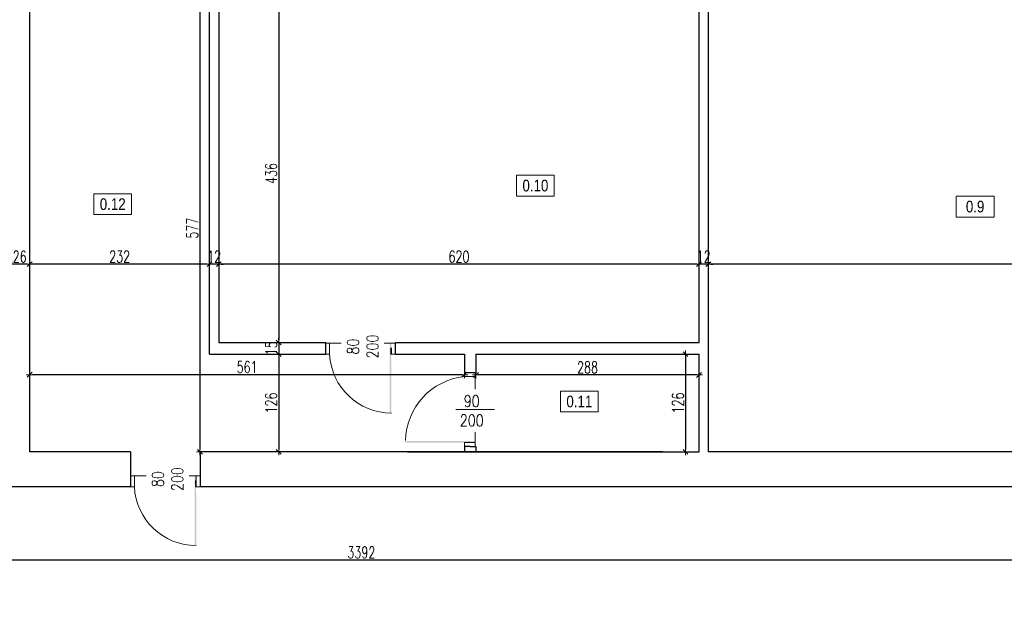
# Model space of a CAD drawing. Header units: millimetres. Extents: x 0 to 111311, y -48878 to -25280.
# Tile 105 of 244: x 78833 to 80104, y -31267 to -30519. Entities that reach past the tile are written whole.
import ezdxf

# ---------------------------------------------------------------- set-up
doc = ezdxf.new("R2010")
doc.units = ezdxf.units.MM
doc.linetypes.add('STRICHPUNKT', pattern=[0.5, 0.35, -0.05, 0.05, -0.05])
doc.layers.get('Defpoints').update_dxf_attribs({"color": 30})
for name, color, linetype, lineweight in [('J opisy', 7, 'Continuous', 9), ('J stolarka_okna', 144, 'Continuous', 0), ('J wymiary', 1, 'Continuous', 9), ('OPIS', 7, 'Continuous', 5), ('sciany', 252, 'Continuous', 30)]:
    doc.layers.add(name, color=color, linetype=linetype, lineweight=lineweight)
doc.styles.add('ADESK2', font='simplex', dxfattribs={"width": 0.7})
doc.styles.get("Standard").update_dxf_attribs({"font": 'arial.ttf'})
doc.dimstyles.new('1-100', dxfattribs={"dimscale": 1.5, "dimtxt": 10, "dimasz": 2, "dimexe": 1, "dimexo": 1, "dimgap": 1.5, "dimtad": 1, "dimdec": 0, "dimrnd": 0.5, "dimdsep": 46, "dimtxsty": 'ADESK2', "dimblk": 'wymiar', "dimcen": -1, "dimdle": 5, "dimse1": 1, "dimse2": 1, "dimclrd": 256, "dimclre": 256, "dimclrt": 256, "dimadec": 0, "dimazin": 0, "dimtfac": 1, "dimtdec": 0, "dimtix": 1, "dimtmove": 0, "dimatfit": 3, "dimfxl": 20, "dimfxlon": 1, "dimtolj": 1, "dimtzin": 0, "dimarcsym": 0})

# ---------------------------------------------------------------- blocks, each defined once
blk = doc.blocks.new('wymiar')
for p, q in [((1.5, 0), (-1.5, 0)), ((1.06, 1.06), (-1.06, -1.06)), ((0, 1.5), (0, -1.5))]:
    blk.add_line(p, q)
blk = doc.blocks.new('*D1636')
at = {"layer": 'Defpoints', "color": 0, "ltscale": 4}
for p in [(91955.5, -30760.6), (0, -30978.1), (91914.8, -30978.1)]:
    blk.add_point(p, dxfattribs=at)
at = {"layer": 'J wymiary', "lineweight": -2}
blk.add_line((91914.8, -30763.6), (91914.8, -30975.1), dxfattribs=at)
at = {"layer": 'J wymiary', "lineweight": -2, "ltscale": 4, "xscale": 3, "yscale": 3, "zscale": 3}
for p, rotation in [((91914.8, -30760.6), 90), ((91914.8, -30978.1), 270)]:
    blk.add_blockref('wymiar', p, dxfattribs=dict(at, rotation=rotation))
at = {"layer": 'J wymiary', "ltscale": 4, "insert": (91905.1, -30869.4), "char_height": 15, "attachment_point": 5, "rotation": 90, "style": 'ADESK2'}
blk.add_mtext('\\A1;218', dxfattribs=at)
blk = doc.blocks.new('*D2647')
at = {"layer": 'Defpoints', "color": 0, "ltscale": 4}
for p in [(79722.3, -30834.2), (79722.3, -30834.2), (80582.3, -30834.2)]:
    blk.add_point(p, dxfattribs=at)
at = {"layer": 'J wymiary', "lineweight": -2}
blk.add_line((80579.3, -30834.2), (79725.3, -30834.2), dxfattribs=at)
at = {"layer": 'J wymiary', "lineweight": -2, "ltscale": 4, "xscale": 3, "yscale": 3, "zscale": 3, "rotation": 180}
blk.add_blockref('wymiar', (79722.3, -30834.2), dxfattribs=at)
at = {"layer": 'J wymiary', "lineweight": -2, "ltscale": 4, "xscale": 3, "yscale": 3, "zscale": 3}
blk.add_blockref('wymiar', (80582.3, -30834.2), dxfattribs=at)
at = {"layer": 'J wymiary', "ltscale": 4, "insert": (80152.3, -30824.5), "char_height": 15, "attachment_point": 5, "style": 'ADESK2'}
blk.add_mtext('\\A1;860', dxfattribs=at)
blk = doc.blocks.new('*D2648')
at = {"layer": 'Defpoints', "color": 0, "ltscale": 4}
for p in [(79710.3, -30834.2), (79710.3, -30834.2), (79722.3, -30834.2)]:
    blk.add_point(p, dxfattribs=at)
at = {"layer": 'J wymiary', "lineweight": -2}
for p, q in [((79707.3, -30834.2), (79704.3, -30834.2)), ((79722.3, -30834.2), (79710.3, -30834.2)), ((79725.3, -30834.2), (79728.3, -30834.2))]:
    blk.add_line(p, q, dxfattribs=at)
at = {"layer": 'J wymiary', "lineweight": -2, "ltscale": 4, "xscale": 3, "yscale": 3, "zscale": 3}
blk.add_blockref('wymiar', (79710.3, -30834.2), dxfattribs=at)
at = {"layer": 'J wymiary', "lineweight": -2, "ltscale": 4, "xscale": 3, "yscale": 3, "zscale": 3, "rotation": 180}
blk.add_blockref('wymiar', (79722.3, -30834.2), dxfattribs=at)
at = {"layer": 'J wymiary', "ltscale": 4, "insert": (79716.3, -30824.5), "char_height": 15, "attachment_point": 5, "style": 'ADESK2'}
blk.add_mtext('\\A1;12', dxfattribs=at)
blk = doc.blocks.new('*D2649')
at = {"layer": 'Defpoints', "color": 0, "ltscale": 4}
for p in [(79090.3, -30834.2), (79090.3, -30834.2), (79710.3, -30834.2)]:
    blk.add_point(p, dxfattribs=at)
at = {"layer": 'J wymiary', "lineweight": -2}
blk.add_line((79707.3, -30834.2), (79093.3, -30834.2), dxfattribs=at)
at = {"layer": 'J wymiary', "lineweight": -2, "ltscale": 4, "xscale": 3, "yscale": 3, "zscale": 3, "rotation": 180}
blk.add_blockref('wymiar', (79090.3, -30834.2), dxfattribs=at)
at = {"layer": 'J wymiary', "lineweight": -2, "ltscale": 4, "xscale": 3, "yscale": 3, "zscale": 3}
blk.add_blockref('wymiar', (79710.3, -30834.2), dxfattribs=at)
at = {"layer": 'J wymiary', "ltscale": 4, "insert": (79400.3, -30824.5), "char_height": 15, "attachment_point": 5, "style": 'ADESK2'}
blk.add_mtext('\\A1;620', dxfattribs=at)
blk = doc.blocks.new('*D2650')
at = {"layer": 'Defpoints', "color": 0, "ltscale": 4}
for p in [(79078.3, -30834.2), (79078.3, -30834.2), (79090.3, -30834.2)]:
    blk.add_point(p, dxfattribs=at)
at = {"layer": 'J wymiary', "lineweight": -2}
for p, q in [((79075.3, -30834.2), (79072.3, -30834.2)), ((79090.3, -30834.2), (79078.3, -30834.2)), ((79093.3, -30834.2), (79096.3, -30834.2))]:
    blk.add_line(p, q, dxfattribs=at)
at = {"layer": 'J wymiary', "lineweight": -2, "ltscale": 4, "xscale": 3, "yscale": 3, "zscale": 3}
blk.add_blockref('wymiar', (79078.3, -30834.2), dxfattribs=at)
at = {"layer": 'J wymiary', "lineweight": -2, "ltscale": 4, "xscale": 3, "yscale": 3, "zscale": 3, "rotation": 180}
blk.add_blockref('wymiar', (79090.3, -30834.2), dxfattribs=at)
at = {"layer": 'J wymiary', "ltscale": 4, "insert": (79084.3, -30824.5), "char_height": 15, "attachment_point": 5, "style": 'ADESK2'}
blk.add_mtext('\\A1;12', dxfattribs=at)
blk = doc.blocks.new('*D2651')
at = {"layer": 'Defpoints', "color": 0, "ltscale": 4}
for p in [(78846.3, -30834.2), (78846.3, -30834.2), (79078.3, -30834.2)]:
    blk.add_point(p, dxfattribs=at)
at = {"layer": 'J wymiary', "lineweight": -2}
blk.add_line((79075.3, -30834.2), (78849.3, -30834.2), dxfattribs=at)
at = {"layer": 'J wymiary', "lineweight": -2, "ltscale": 4, "xscale": 3, "yscale": 3, "zscale": 3, "rotation": 180}
blk.add_blockref('wymiar', (78846.3, -30834.2), dxfattribs=at)
at = {"layer": 'J wymiary', "lineweight": -2, "ltscale": 4, "xscale": 3, "yscale": 3, "zscale": 3}
blk.add_blockref('wymiar', (79078.3, -30834.2), dxfattribs=at)
at = {"layer": 'J wymiary', "ltscale": 4, "insert": (78962.3, -30824.5), "char_height": 15, "attachment_point": 5, "style": 'ADESK2'}
blk.add_mtext('\\A1;232', dxfattribs=at)
blk = doc.blocks.new('*D2652')
at = {"layer": 'Defpoints', "color": 0, "ltscale": 4}
for p in [(78820.3, -30834.2), (78820.3, -30834.2), (78846.3, -30834.2)]:
    blk.add_point(p, dxfattribs=at)
at = {"layer": 'J wymiary', "lineweight": -2}
blk.add_line((78843.3, -30834.2), (78823.3, -30834.2), dxfattribs=at)
at = {"layer": 'J wymiary', "lineweight": -2, "ltscale": 4, "xscale": 3, "yscale": 3, "zscale": 3, "rotation": 180}
blk.add_blockref('wymiar', (78820.3, -30834.2), dxfattribs=at)
at = {"layer": 'J wymiary', "lineweight": -2, "ltscale": 4, "xscale": 3, "yscale": 3, "zscale": 3}
blk.add_blockref('wymiar', (78846.3, -30834.2), dxfattribs=at)
at = {"layer": 'J wymiary', "ltscale": 4, "insert": (78833.3, -30824.5), "char_height": 15, "attachment_point": 5, "style": 'ADESK2'}
blk.add_mtext('\\A1;26', dxfattribs=at)
blk = doc.blocks.new('*D2680')
at = {"layer": 'Defpoints', "color": 0, "ltscale": 4}
for p in [(79710.3, -30950.3), (79692.7, -31076.3), (79710.3, -31076.3)]:
    blk.add_point(p, dxfattribs=at)
at = {"layer": 'J wymiary', "lineweight": -2}
blk.add_line((79692.7, -30953.3), (79692.7, -31073.3), dxfattribs=at)
at = {"layer": 'J wymiary', "lineweight": -2, "ltscale": 4, "xscale": 3, "yscale": 3, "zscale": 3}
for p, rotation in [((79692.7, -30950.3), 90), ((79692.7, -31076.3), 270)]:
    blk.add_blockref('wymiar', p, dxfattribs=dict(at, rotation=rotation))
at = {"layer": 'J wymiary', "ltscale": 4, "insert": (79683, -31013.3), "char_height": 15, "attachment_point": 5, "rotation": 90, "style": 'ADESK2'}
blk.add_mtext('\\A1;126', dxfattribs=at)
blk = doc.blocks.new('*D2681')
at = {"layer": 'Defpoints', "color": 0, "ltscale": 4}
for p in [(79422.3, -30950.3), (79710.3, -30950.3), (79422.3, -30977.2)]:
    blk.add_point(p, dxfattribs=at)
at = {"layer": 'J wymiary', "lineweight": -2}
blk.add_line((79707.3, -30977.2), (79425.3, -30977.2), dxfattribs=at)
at = {"layer": 'J wymiary', "lineweight": -2, "ltscale": 4, "xscale": 3, "yscale": 3, "zscale": 3, "rotation": 180}
blk.add_blockref('wymiar', (79422.3, -30977.2), dxfattribs=at)
at = {"layer": 'J wymiary', "lineweight": -2, "ltscale": 4, "xscale": 3, "yscale": 3, "zscale": 3}
blk.add_blockref('wymiar', (79710.3, -30977.2), dxfattribs=at)
at = {"layer": 'J wymiary', "ltscale": 4, "insert": (79566.3, -30967.4), "char_height": 15, "attachment_point": 5, "style": 'ADESK2'}
blk.add_mtext('\\A1;288', dxfattribs=at)
blk = doc.blocks.new('*D2682')
at = {"layer": 'Defpoints', "color": 0, "ltscale": 4}
for p in [(79090.3, -30499.3), (79090.3, -30935.3), (79167.7, -30935.3)]:
    blk.add_point(p, dxfattribs=at)
at = {"layer": 'J wymiary', "lineweight": -2}
blk.add_line((79167.7, -30502.3), (79167.7, -30932.3), dxfattribs=at)
at = {"layer": 'J wymiary', "lineweight": -2, "ltscale": 4, "xscale": 3, "yscale": 3, "zscale": 3}
for p, rotation in [((79167.7, -30499.3), 90), ((79167.7, -30935.3), 270)]:
    blk.add_blockref('wymiar', p, dxfattribs=dict(at, rotation=rotation))
at = {"layer": 'J wymiary', "ltscale": 4, "insert": (79157.9, -30717.3), "char_height": 15, "attachment_point": 5, "rotation": 90, "style": 'ADESK2'}
blk.add_mtext('\\A1;436', dxfattribs=at)
blk = doc.blocks.new('*D2683')
at = {"layer": 'Defpoints', "color": 0, "ltscale": 4}
for p in [(79167.7, -30935.3), (79167.7, -30950.3), (79167.7, -30950.3)]:
    blk.add_point(p, dxfattribs=at)
at = {"layer": 'J wymiary', "lineweight": -2}
for p, q in [((79167.7, -30932.3), (79167.7, -30929.3)), ((79167.7, -30935.3), (79167.7, -30950.3)), ((79167.7, -30953.3), (79167.7, -30956.3))]:
    blk.add_line(p, q, dxfattribs=at)
at = {"layer": 'J wymiary', "lineweight": -2, "ltscale": 4, "xscale": 3, "yscale": 3, "zscale": 3}
for p, rotation in [((79167.7, -30935.3), 270), ((79167.7, -30950.3), 90)]:
    blk.add_blockref('wymiar', p, dxfattribs=dict(at, rotation=rotation))
at = {"layer": 'J wymiary', "ltscale": 4, "insert": (79157.9, -30942.8), "char_height": 15, "attachment_point": 5, "rotation": 90, "style": 'ADESK2'}
blk.add_mtext('\\A1;15', dxfattribs=at)
blk = doc.blocks.new('*D2684')
at = {"layer": 'Defpoints', "color": 0, "ltscale": 4}
for p in [(79167.7, -30950.3), (79167.7, -31076.3), (79167.7, -31076.3)]:
    blk.add_point(p, dxfattribs=at)
at = {"layer": 'J wymiary', "lineweight": -2}
blk.add_line((79167.7, -30953.3), (79167.7, -31073.3), dxfattribs=at)
at = {"layer": 'J wymiary', "lineweight": -2, "ltscale": 4, "xscale": 3, "yscale": 3, "zscale": 3}
for p, rotation in [((79167.7, -30950.3), 90), ((79167.7, -31076.3), 270)]:
    blk.add_blockref('wymiar', p, dxfattribs=dict(at, rotation=rotation))
at = {"layer": 'J wymiary', "ltscale": 4, "insert": (79157.9, -31013.3), "char_height": 15, "attachment_point": 5, "rotation": 90, "style": 'ADESK2'}
blk.add_mtext('\\A1;126', dxfattribs=at)
blk = doc.blocks.new('*D2685')
at = {"layer": 'Defpoints', "color": 0, "ltscale": 4}
for p in [(78846.3, -30974.3), (78846.3, -30976.8), (79407.3, -30974.3)]:
    blk.add_point(p, dxfattribs=at)
at = {"layer": 'J wymiary', "lineweight": -2}
blk.add_line((79404.3, -30976.8), (78849.3, -30976.8), dxfattribs=at)
at = {"layer": 'J wymiary', "lineweight": -2, "ltscale": 4, "xscale": 3, "yscale": 3, "zscale": 3, "rotation": 180}
blk.add_blockref('wymiar', (78846.3, -30976.8), dxfattribs=at)
at = {"layer": 'J wymiary', "lineweight": -2, "ltscale": 4, "xscale": 3, "yscale": 3, "zscale": 3}
blk.add_blockref('wymiar', (79407.3, -30976.8), dxfattribs=at)
at = {"layer": 'J wymiary', "ltscale": 4, "insert": (79126.8, -30967), "char_height": 15, "attachment_point": 5, "style": 'ADESK2'}
blk.add_mtext('\\A1;561', dxfattribs=at)
blk = doc.blocks.new('*D2686')
at = {"layer": 'Defpoints', "color": 0, "ltscale": 4}
for p in [(79078.3, -30499.3), (79065.9, -31076.3), (79078.3, -31076.3)]:
    blk.add_point(p, dxfattribs=at)
at = {"layer": 'J wymiary', "lineweight": -2}
blk.add_line((79065.9, -30502.3), (79065.9, -31073.3), dxfattribs=at)
at = {"layer": 'J wymiary', "lineweight": -2, "ltscale": 4, "xscale": 3, "yscale": 3, "zscale": 3}
for p, rotation in [((79065.9, -30499.3), 90), ((79065.9, -31076.3), 270)]:
    blk.add_blockref('wymiar', p, dxfattribs=dict(at, rotation=rotation))
at = {"layer": 'J wymiary', "ltscale": 4, "insert": (79056.1, -30787.8), "char_height": 15, "attachment_point": 5, "rotation": 90, "style": 'ADESK2'}
blk.add_mtext('\\A1;577', dxfattribs=at)
blk = doc.blocks.new('*D2696')
at = {"layer": 'Defpoints', "color": 0, "ltscale": 4}
for p in [(77578.3, -31215.9), (77578.3, -31238.2), (80970.3, -31238.2)]:
    blk.add_point(p, dxfattribs=at)
at = {"layer": 'J wymiary', "lineweight": -2}
blk.add_line((80967.3, -31215.9), (77581.3, -31215.9), dxfattribs=at)
at = {"layer": 'J wymiary', "lineweight": -2, "ltscale": 4, "xscale": 3, "yscale": 3, "zscale": 3, "rotation": 180}
blk.add_blockref('wymiar', (77578.3, -31215.9), dxfattribs=at)
at = {"layer": 'J wymiary', "lineweight": -2, "ltscale": 4, "xscale": 3, "yscale": 3, "zscale": 3}
blk.add_blockref('wymiar', (80970.3, -31215.9), dxfattribs=at)
at = {"layer": 'J wymiary', "ltscale": 4, "insert": (79274.3, -31206.1), "char_height": 15, "attachment_point": 5, "style": 'ADESK2'}
blk.add_mtext('\\A1;3392', dxfattribs=at)
blk = doc.blocks.new('*D2892')
at = {"layer": 'Defpoints', "color": 0, "ltscale": 4}
for p in [(76276.3, -30487.3), (81646.5, -30487.3), (81646.5, -32598.2)]:
    blk.add_point(p, dxfattribs=at)
at = {"layer": 'J wymiary', "lineweight": -2, "ltscale": 4}
blk.add_line((76279.3, -32598.2), (81643.5, -32598.2), dxfattribs=at)
at = {"layer": 'J wymiary', "lineweight": -2, "ltscale": 4, "xscale": 3, "yscale": 3, "zscale": 3, "rotation": 180}
blk.add_blockref('wymiar', (76276.3, -32598.2), dxfattribs=at)
at = {"layer": 'J wymiary', "lineweight": -2, "ltscale": 4, "xscale": 3, "yscale": 3, "zscale": 3}
blk.add_blockref('wymiar', (81646.5, -32598.2), dxfattribs=at)
at = {"layer": 'J wymiary', "ltscale": 4, "insert": (78961.4, -32588.4), "char_height": 15, "attachment_point": 5, "style": 'ADESK2'}
blk.add_mtext('\\A1;5370', dxfattribs=at)
blk = doc.blocks.new('*D2940')
at = {"layer": 'Defpoints', "color": 0, "ltscale": 4}
for p in [(77925.3, -27461.3), (81602.9, -32298.5), (82098.3, -32298.5)]:
    blk.add_point(p, dxfattribs=at)
at = {"layer": 'J wymiary', "lineweight": -2}
blk.add_line((82098.3, -27464.3), (82098.3, -32295.5), dxfattribs=at)
at = {"layer": 'J wymiary', "lineweight": -2, "ltscale": 4, "xscale": 3, "yscale": 3, "zscale": 3}
for p, rotation in [((82098.3, -27461.3), 90), ((82098.3, -32298.5), 270)]:
    blk.add_blockref('wymiar', p, dxfattribs=dict(at, rotation=rotation))
at = {"layer": 'J wymiary', "ltscale": 4, "insert": (82088.5, -29879.9), "char_height": 15, "attachment_point": 5, "rotation": 90, "style": 'ADESK2'}
blk.add_mtext('\\A1;4837', dxfattribs=at)

msp = doc.modelspace()

# ---------------------------------------------------------------- linework, layer by layer
at = {"layer": 'J opisy'}
for p, q in [((79271.844, -30965.949), (79271.844, -30915.949)), ((79019.844, -31136.949), (79019.844, -31086.949))]:
    msp.add_line(p, q, dxfattribs=at)
at = {"layer": 'J stolarka_okna'}
for p, q in [((79233.272, -30936.284), (79228.272, -30936.284)), ((79228.272, -30936.284), (79228.272, -30950.284)), ((79313.272, -30936.284), (79233.272, -30936.284)), ((79233.272, -30936.284), (79233.272, -30950.284)), ((79318.272, -30936.284), (79313.272, -30936.284)), ((79313.272, -30942.284), (79313.272, -30950.284)), ((79318.272, -30936.284), (79318.272, -30950.284)), ((79228.272, -30950.284), (79233.272, -30950.284)), ((79312.321, -30950.284), (79318.272, -30950.284)), ((79421.272, -30974.284), (79407.272, -30974.284)), ((79407.272, -30974.284), (79407.272, -30979.284)), ((79421.272, -30979.284), (79407.272, -30979.284)), ((79421.272, -30979.284), (79421.272, -30974.284)), ((79421.272, -31064.284), (79421.272, -30979.284)), ((79421.272, -31064.284), (79407.272, -31064.284)), ((79407.272, -31064.284), (79407.272, -31069.284)), ((79421.272, -31069.284), (79407.272, -31069.284)), ((79421.272, -31069.284), (79421.272, -31064.284)), ((78981.272, -31107.284), (78976.272, -31107.284)), ((78976.272, -31107.284), (78976.272, -31121.284)), ((79061.272, -31107.284), (78981.272, -31107.284)), ((78981.272, -31107.284), (78981.272, -31121.284)), ((79061.272, -31107.284), (79061.272, -31113.284)), ((79066.272, -31107.284), (79061.272, -31107.284)), ((79061.272, -31113.284), (79061.272, -31121.284)), ((79066.272, -31107.284), (79066.272, -31121.284)), ((78976.272, -31121.284), (78981.272, -31121.284)), ((79060.321, -31121.284), (79066.272, -31121.284))]:
    msp.add_line(p, q, dxfattribs=at)
for centre, radius, start, end in [((79313.168, -30946.288), 79.996, 182.863242, 270), ((79415.978, -31063.562), 84.727, 95.897806, 178.726943), ((79061.168, -31117.288), 79.996, 182.863242, 270)]:
    msp.add_arc(centre, radius, start, end, dxfattribs=at)
for points in [[(79311.043, -31026.284), (79313.168, -31026.284), (79311.043, -30936.284), (79313.043, -30936.284)], [(79331.272, -31062.284), (79331.272, -31064.409), (79421.272, -31062.284), (79421.272, -31064.284)], [(79059.043, -31197.284), (79061.168, -31197.284), (79059.043, -31107.284), (79061.043, -31107.284)]]:
    msp.add_solid(points, dxfattribs=at)
at = {"layer": 'OPIS'}
for points in [[(79523.366, -30746.369), (79474.616, -30746.369), (79474.616, -30719.494), (79523.366, -30719.494)], [(78977.753, -30770.331), (78929.003, -30770.331), (78929.003, -30743.456), (78977.753, -30743.456)], [(80090.978, -30773.449), (80042.228, -30773.449), (80042.228, -30746.574), (80090.978, -30746.574)], [(79580.071, -31024.89), (79531.321, -31024.89), (79531.321, -30998.015), (79580.071, -30998.015)]]:
    msp.add_lwpolyline(points, close=True, dxfattribs=at)
at = {"layer": 'sciany'}
for p, q in [((78846.272, -31076.284), (78846.272, -30499.284)), ((79078.272, -30950.284), (79078.272, -30499.284)), ((79090.272, -30499.284), (79090.272, -30935.284)), ((79710.272, -30866.419), (79710.272, -30499.284)), ((79722.272, -31076.284), (79722.272, -30499.284)), ((79710.272, -30935.284), (79710.272, -30866.419)), ((79090.272, -30935.284), (79228.272, -30935.284)), ((79228.272, -30950.284), (79228.272, -30935.284)), ((79318.272, -30935.284), (79710.272, -30935.284)), ((79318.272, -30950.284), (79318.272, -30935.284)), ((79078.272, -30950.284), (79228.272, -30950.284)), ((79318.272, -30950.284), (79407.272, -30950.284)), ((79407.272, -30950.284), (79407.272, -30974.284)), ((79422.272, -30950.284), (79710.272, -30950.284)), ((79422.272, -30950.284), (79422.272, -30974.284)), ((79710.272, -31076.284), (79710.272, -30950.284)), ((79422.272, -30974.284), (79407.272, -30974.284)), ((79407.272, -31069.284), (79407.272, -31076.284)), ((79414.772, -31069.284), (79407.272, -31069.284)), ((79414.772, -31069.284), (79422.272, -31069.284)), ((79422.272, -31069.284), (79422.272, -31076.284)), ((78976.272, -31076.284), (78846.272, -31076.284)), ((78976.272, -31076.284), (78976.272, -31121.284)), ((79663.062, -31076.284), (79066.272, -31076.284)), ((79066.272, -31076.284), (79066.272, -31121.284)), ((79333.667, -31076.284), (79710.272, -31076.284)), ((80310.272, -31076.284), (79722.272, -31076.284)), ((78976.272, -31121.284), (78770.272, -31121.284)), ((79242.272, -31121.284), (79066.272, -31121.284)), ((80310.272, -31121.284), (79242.272, -31121.284))]:
    msp.add_line(p, q, dxfattribs=at)
at = {"layer": 'sciany', "linetype": 'STRICHPUNKT'}
for p, q in [((79312.321, -30942.284), (79312.321, -30950.284)), ((79060.321, -31113.284), (79060.321, -31121.284))]:
    msp.add_line(p, q, dxfattribs=at)

# ---------------------------------------------------------------- texts
at = {"layer": 'OPIS', "char_height": 15, "width": 48.75, "attachment_point": 5, "line_spacing_factor": 0.857143}
for s, insert in [('{\\fArial Narrow|b0|i0|c238|p34;0.10}', (79498.991, -30732.931)), ('{\\fArial Narrow|b0|i0|c238|p34;0.12}', (78953.378, -30756.894)), ('{\\fArial Narrow|b0|i0|c238|p34;0.9}', (80066.603, -30760.012)), ('{\\fArial Narrow|b0|i0|c238|p34;0.11}', (79555.696, -31011.452))]:
    msp.add_mtext(s, dxfattribs=dict(at, insert=insert))

# ---------------------------------------------------------------- dimensions: what is measured, and where the dimension line sits
at = {"layer": 'J wymiary'}
for base, p1, p2, picture, middle in [((79167.663, -30935.284), (79090.272, -30499.284), (79090.272, -30935.284), '*D2682', (79157.913, -30717.284)), ((79167.663, -30950.284), (79167.663, -30935.284), (79167.663, -30950.284), '*D2683', (79157.913, -30942.784)), ((79167.663, -31076.284), (79167.663, -30950.284), (79167.663, -31076.284), '*D2684', (79157.913, -31013.284)), ((79692.707, -31076.284), (79710.272, -30950.284), (79710.272, -31076.284), '*D2680', (79682.957, -31013.284))]:
    dim = msp.add_linear_dim(base=base, p1=p1, p2=p2, angle=90, dimstyle='1-100', dxfattribs=at)
    dim.commit()
    dim.dimension.update_dxf_attribs({"geometry": picture, "text_midpoint": middle})
dim = msp.add_linear_dim(base=(91914.843, -30978.11), p1=(91955.476, -30760.609), p2=(0, -30978.11), angle=90, dimstyle='1-100', override={"dimblk": 'wymiar'}, dxfattribs=at)
dim.commit()
dim.dimension.update_dxf_attribs({"geometry": '*D1636', "text_midpoint": (91905.093, -30869.359)})
for base, p1, p2, picture, middle in [((78820.272, -30834.225), (78846.272, -30834.225), (78820.272, -30834.225), '*D2652', (78833.272, -30824.475)), ((78846.272, -30834.225), (79078.272, -30834.225), (78846.272, -30834.225), '*D2651', (78962.272, -30824.475)), ((79078.272, -30834.225), (79090.272, -30834.225), (79078.272, -30834.225), '*D2650', (79084.272, -30824.475)), ((79090.272, -30834.225), (79710.272, -30834.225), (79090.272, -30834.225), '*D2649', (79400.272, -30824.475)), ((79710.272, -30834.225), (79722.272, -30834.225), (79710.272, -30834.225), '*D2648', (79716.272, -30824.475)), ((79722.272, -30834.225), (80582.272, -30834.225), (79722.272, -30834.225), '*D2647', (80152.272, -30824.475)), ((79422.272, -30977.194), (79710.272, -30950.284), (79422.272, -30950.284), '*D2681', (79566.272, -30967.444)), ((77578.272, -31215.862), (80970.272, -31238.208), (77578.272, -31238.208), '*D2696', (79274.272, -31206.112))]:
    dim = msp.add_linear_dim(base=base, p1=p1, p2=p2, dimstyle='1-100', dxfattribs=at)
    dim.commit()
    dim.dimension.update_dxf_attribs({"geometry": picture, "text_midpoint": middle})

# ---------------------------------------------------------------- next in the draw order: texts
at = {"layer": 'J opisy', "char_height": 15, "width": 85.22639, "attachment_point": 5, "line_spacing_factor": 0.771429, "bg_fill": 2}
for s, insert, rotation in [('\\pxsm1;{\\Fsimplex.shx|c238;\\W0.8;80\\P200}', (79276.175, -30940.516), 90.004545), ('\\pxsm1;{\\Fsimplex.shx|c238;\\W0.8;90\\P200}', (79416.794, -31023.349), 0.004545), ('\\pxsm1;{\\Fsimplex.shx|c238;\\W0.8;80\\P200}', (79024.175, -31111.516), 90.004545)]:
    msp.add_mtext(s, dxfattribs=dict(at, insert=insert, rotation=rotation))

# ---------------------------------------------------------------- next in the draw order: linework, layer by layer
at = {"layer": 'J opisy'}
msp.add_line((79396.272, -31021.784), (79446.272, -31021.784), dxfattribs=at)

# ---------------------------------------------------------------- next in the draw order: dimensions: what is measured, and where the dimension line sits
at = {"layer": 'J wymiary'}
dim = msp.add_linear_dim(base=(82098.285, -32298.51), p1=(77925.254, -27461.284), p2=(81602.907, -32298.51), angle=90, dimstyle='1-100', override={"dimblk": 'wymiar'}, dxfattribs=at)
dim.commit()
dim.dimension.update_dxf_attribs({"geometry": '*D2940', "text_midpoint": (82088.535, -29879.897)})
at = {"layer": 'J wymiary', "ltscale": 4}
dim = msp.add_linear_dim(base=(81646.498, -32598.181), p1=(76276.272, -30487.284), p2=(81646.498, -30487.284), dimstyle='1-100', override={"dimblk": 'wymiar', "dimtmove": 1}, dxfattribs=at)
dim.commit()
dim.dimension.update_dxf_attribs({"geometry": '*D2892', "text_midpoint": (78961.385, -32588.431)})
at = {"layer": 'J wymiary'}
dim = msp.add_linear_dim(base=(79065.886, -31076.284), p1=(79078.272, -30499.284), p2=(79078.272, -31076.284), angle=90, dimstyle='1-100', dxfattribs=at)
dim.commit()
dim.dimension.update_dxf_attribs({"geometry": '*D2686', "text_midpoint": (79056.136, -30787.784)})
dim = msp.add_linear_dim(base=(78846.272, -30976.784), p1=(79407.272, -30974.284), p2=(78846.272, -30974.284), dimstyle='1-100', dxfattribs=at)
dim.commit()
dim.dimension.update_dxf_attribs({"geometry": '*D2685', "text_midpoint": (79126.772, -30967.034)})

doc.saveas('drawing.dxf')
